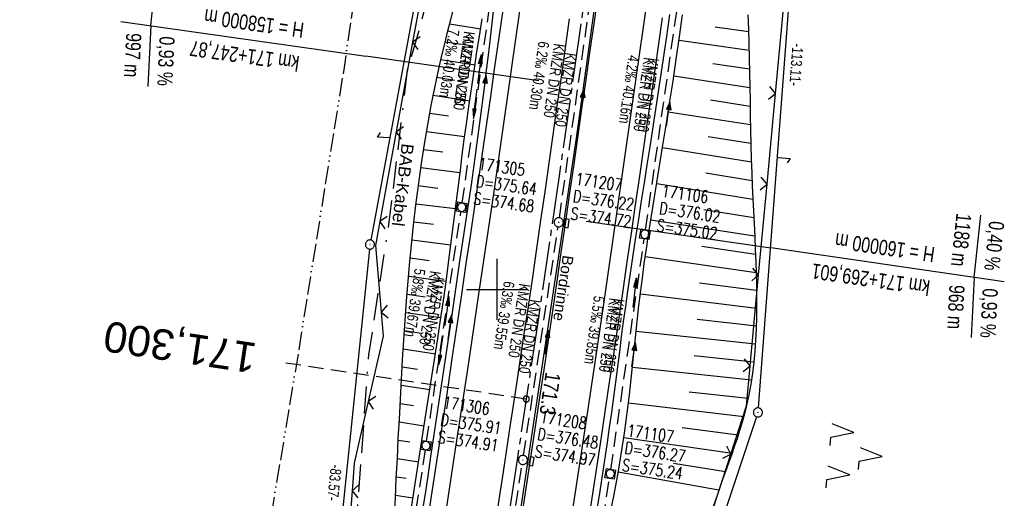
# Model space of a CAD drawing. Extents: x 509531 to 509917, y 454649 to 455599.
# Tile 8 of 26: x 509621 to 509783, y 454866 to 454944. Entities that reach past the tile are written whole.
import ezdxf
from ezdxf.enums import TextEntityAlignment as Align

# ---------------------------------------------------------------- set-up
doc = ezdxf.new("R2010")
doc.units = 0
doc.header["$LTSCALE"] = 10
doc.header["$MEASUREMENT"] = 0
for name, pattern in [('ACAD_ISO13W100', [36, 12, -3, 12, -3, 0, -3, 0, -3]), ('ACAD_ISO16W100', [73, 15, -6.5, 15, -6.5, 15, -7, 1, -7]), ('ACHSE', [5.5, 4, -0.5, 0.5, -0.5]), ('AUSGEZOGEN', [0]), ('LT00', [0]), ('LT17', [0.15, 0.1, -0.05]), ('STRICHLINIE2', [0.375, 0.25, -0.125])]:
    doc.linetypes.add(name, pattern=pattern)
doc.layers.get('0').update_dxf_attribs({"linetype": 'LT00'})
for name, color, linetype in [('--EK_FBR', 1, 'LT00'), ('--EK_Halt-Pfeil', 4, 'LT00'), ('--EK_Haltung', 7, 'STRICHLINIE2'), ('--EK_Haltung-Text', 140, 'LT00'), ('--EK_Schacht-Text', 5, 'LT00'), ('--EK_ST-93-1', 30, 'LT17'), ('--EL_DFK_AB_L', 21, 'LT00'), ('--EL_DFK_AB_P', 7, 'LT00'), ('--EL_Halt-Pfeil', 4, 'LT00'), ('--EL_Haltung', 182, 'STRICHLINIE2'), ('--EL_Haltung-Text', 182, 'LT00'), ('-AX-093', 35, 'ACHSE'), ('-GRA-20O', 250, 'LT00'), ('-GRA-20W', 250, 'LT00'), ('-ST-93-1', 250, 'LT00'), ('ABSTAND', 8, 'LT00'), ('BAB-KABEL', 220, 'ACAD_ISO16W100'), ('BAB-KABEL_TEXT', 221, 'Continuous'), ('DFK_AB_L', 21, 'LT00'), ('DFK_AB_P', 7, 'LT00'), ('DFK_KATASTER', 250, 'LT00'), ('DFK_NUTZUNG', 250, 'LT00'), ('GASLTG', 250, 'ACAD_ISO13W100'), ('PFEIL', 140, 'AUSGEZOGEN'), ('RINNE_TEXT', 11, 'Continuous'), ('V116_AFBR_BAB', 250, 'LT00'), ('V116_BOESCH', 250, 'LT00'), ('V116_BOSCHUNG', 250, 'LT00'), ('V116_GRABEN', 250, 'LT00'), ('V116_H_BORD', 8, 'LT00'), ('V116_KA_MULD', 182, 'LT00'), ('V116_KA_PRUF', 182, 'LT00'), ('V116_LD_MARK', 250, 'LT00'), ('V116_RASTER', 250, 'LT00'), ('V116_SINKK', 182, 'LT00'), ('V116_ZAUN', 40, 'LT00')]:
    doc.layers.add(name, color=color, linetype=linetype)
doc.styles.add('Arial', font='ARIAL.TTF')
doc.styles.add('Beschrift', font='ARIAL.TTF')
doc.styles.add('Haltungsbeschriftung', font='ARIAL.TTF', dxfattribs={"width": 0.75})
doc.styles.add('schachtbeschriftung', font='romans.shx', dxfattribs={"width": 0.75, "height": 2})
doc.styles.get("Standard").update_dxf_attribs({"font": 'ARIAL.TTF'})

# ---------------------------------------------------------------- blocks, each defined once
blk = doc.blocks.new('SYMB7052')
at = {"color": 0, "linetype": 'ByBlock'}
blk.add_lwpolyline([(0, 0), (0, 0.196), (0.076, 0.156)], dxfattribs=at)
blk = doc.blocks.new('SYMB0003')
at = {"color": 0, "linetype": 'ByBlock'}
for p, q in [((-0.015712, 0), (0.010166, 0.012015)), ((0, -0.021257), (-0.015712, 0)), ((0.010166, 0.012015), (0, -0.021257))]:
    blk.add_line(p, q, dxfattribs=at)
for points in [[(-0.031395, 0.499013), (-0.093691, 0.491144), (-0.154509, 0.475528), (-0.21289, 0.452414), (-0.267913, 0.422164), (-0.318712, 0.385257), (-0.364484, 0.342274), (-0.404509, 0.293893), (-0.438154, 0.240877), (-0.464888, 0.184062), (-0.484292, 0.124345), (-0.496058, 0.062667), (-0.5, 0)], [(-0.5, 0), (-0.496058, -0.062667), (-0.484292, -0.124345), (-0.464888, -0.184062), (-0.438154, -0.240877), (-0.404509, -0.293893), (-0.364485, -0.342274), (-0.318712, -0.385257), (-0.267914, -0.422164), (-0.21289, -0.452414), (-0.154509, -0.475529), (-0.093691, -0.491144), (-0.031395, -0.499014), (0.031395, -0.499014)], [(0.5, 0), (0.496057, 0.062667), (0.484292, 0.124345), (0.464888, 0.184062), (0.438153, 0.240877), (0.404509, 0.293893), (0.364484, 0.342274), (0.318712, 0.385257), (0.267913, 0.422164), (0.21289, 0.452414), (0.154509, 0.475528), (0.093691, 0.491144), (0.031395, 0.499013), (-0.031395, 0.499013)], [(0.031395, -0.499014), (0.093691, -0.491144), (0.154509, -0.475529), (0.21289, -0.452414), (0.267914, -0.422164), (0.318712, -0.385257), (0.364485, -0.342274), (0.404509, -0.293893), (0.438154, -0.240877), (0.464889, -0.184062), (0.484292, -0.124345), (0.496058, -0.062667), (0.5, 0)]]:
    blk.add_lwpolyline(points, dxfattribs=at)
blk = doc.blocks.new('SYMB7221')
at = {"color": 0, "linetype": 'ByBlock'}
for p, q in [((0, 0.435), (-0.11, 0.065)), ((0.11, 0.065), (0, 0.435)), ((0.25, 0.065), (0.11, 0.065)), ((-0.35, -0.065), (-0.46, -0.435)), ((0.35, -0.065), (0.24, -0.435))]:
    blk.add_line(p, q, dxfattribs=at)
for points in [[(-0.1, -0.435), (-0.24, -0.435), (-0.35, -0.065)], [(0.6, -0.435), (0.46, -0.435), (0.35, -0.065)]]:
    blk.add_lwpolyline(points, dxfattribs=at)
blk = doc.blocks.new('Pfreil3')
at = {"layer": 'PFEIL'}
blk.add_hatch(color=256, dxfattribs=at).paths.add_polyline_path([(-1.55, 0.27), (-1.55, -0.27), (0, 0)])
for p, q in [((-1.55, 0), (-4.83, 0)), ((-1.55, -0.27), (-1.55, 0.27)), ((-1.55, 0.27), (0, 0)), ((0, 0), (-1.55, -0.27))]:
    blk.add_line(p, q, dxfattribs=at)
blk = doc.blocks.new('SYMB0652')
at = {"color": 0, "linetype": 'ByBlock'}
blk.add_lwpolyline([(-0.15, -0.075), (0.15, -0.075), (0.15, 0.075), (-0.15, 0.075), (-0.15, -0.075)], dxfattribs=at)
blk = doc.blocks.new('SYMB1210')
at = {"color": 0, "linetype": 'ByBlock'}
blk.add_line((0.018815, -0.179014), (0.055623, -0.17119), dxfattribs=at)
for points in [[(-0.2, -0.2), (-0.2, 0.2), (0.2, 0.2), (0.2, -0.2), (-0.2, -0.2)], [(0.018815, 0.179014), (-0.018815, 0.179014), (-0.055623, 0.17119), (-0.09, 0.155885), (-0.120444, 0.133766), (-0.145623, 0.105801), (-0.164438, 0.073213), (-0.176067, 0.037424), (-0.18, 0)], [(-0.18, 0), (-0.176067, -0.037424), (-0.164438, -0.073213), (-0.145623, -0.105801), (-0.120444, -0.133766), (-0.09, -0.155885), (-0.055623, -0.17119), (-0.018815, -0.179014), (0.018815, -0.179014)], [(0.18, 0), (0.176067, 0.037424), (0.164438, 0.073213), (0.145623, 0.105801), (0.120444, 0.133766), (0.09, 0.155885), (0.055623, 0.17119), (0.018815, 0.179014)], [(0.055623, -0.17119), (0.09, -0.155885), (0.120444, -0.133766), (0.145623, -0.105801), (0.164438, -0.073213), (0.176067, -0.037424), (0.18, 0)]]:
    blk.add_lwpolyline(points, dxfattribs=at)
blk = doc.blocks.new('SYMB0024')
at = {"color": 0, "linetype": 'ByBlock'}
for p, q in [((-0.5, 0.5), (0, 0)), ((0, 0), (0.5, 0.5))]:
    blk.add_line(p, q, dxfattribs=at)
blk = doc.blocks.new('SYMB0070')
at = {"color": 0, "linetype": 'ByBlock'}
for p, q in [((-0.5, 0), (0.2, 0)), ((0.5, 0), (0.2, 0.1)), ((0.2, 0.1), (0.2, 0)), ((0.468, 0), (0.21, 0.086)), ((0.21, 0.086), (0.21, -0.086)), ((0.21, -0.086), (0.468, 0)), ((0.22, -0.072), (0.437, 0)), ((0.23, -0.058), (0.405, 0)), ((0.24, -0.045), (0.374, 0)), ((0.342, 0), (0.25, 0.031)), ((0.25, 0.031), (0.25, -0.031)), ((0.25, -0.031), (0.342, 0)), ((0.26, -0.017), (0.31, 0)), ((0.27, -0.003), (0.279, 0))]:
    blk.add_line(p, q, dxfattribs=at)
for points in [[(0.2, 0), (0.2, -0.1), (0.5, 0)], [(0.437, 0), (0.22, 0.072), (0.22, -0.072)], [(0.405, 0), (0.23, 0.058), (0.23, -0.058)], [(0.374, 0), (0.24, 0.045), (0.24, -0.045)], [(0.31, 0), (0.26, 0.017), (0.26, -0.017)], [(0.279, 0), (0.27, 0.003), (0.27, -0.003)]]:
    blk.add_lwpolyline(points, dxfattribs=at)
blk = doc.blocks.new('SYMB2')
at = {"color": 0, "linetype": 'ByBlock', "flags": 128}
for points in [[(-0.031395, 0.499013), (-0.093691, 0.491144), (-0.154509, 0.475528), (-0.21289, 0.452414), (-0.267913, 0.422164), (-0.318712, 0.385257), (-0.364484, 0.342274), (-0.404509, 0.293893), (-0.438154, 0.240877), (-0.464888, 0.184062), (-0.484292, 0.124345), (-0.496058, 0.062667), (-0.5, 0)], [(-0.5, 0), (-0.496058, -0.062667), (-0.484292, -0.124345), (-0.464888, -0.184062), (-0.438154, -0.240877), (-0.404509, -0.293893), (-0.364485, -0.342274), (-0.318712, -0.385257), (-0.267914, -0.422164), (-0.21289, -0.452414), (-0.154509, -0.475529), (-0.093691, -0.491144), (-0.031395, -0.499014), (0.031395, -0.499014)], [(0.5, 0), (0.496057, 0.062667), (0.484292, 0.124345), (0.464888, 0.184062), (0.438153, 0.240877), (0.404509, 0.293893), (0.364484, 0.342274), (0.318712, 0.385257), (0.267913, 0.422164), (0.21289, 0.452414), (0.154509, 0.475528), (0.093691, 0.491144), (0.031395, 0.499013), (-0.031395, 0.499013)], [(0.031395, -0.499014), (0.093691, -0.491144), (0.154509, -0.475529), (0.21289, -0.452414), (0.267914, -0.422164), (0.318712, -0.385257), (0.364485, -0.342274), (0.404509, -0.293893), (0.438154, -0.240877), (0.464889, -0.184062), (0.484292, -0.124345), (0.496058, -0.062667), (0.5, 0)]]:
    blk.add_lwpolyline(points, dxfattribs=at)

msp = doc.modelspace()

# ---------------------------------------------------------------- linework, layer by layer
at = {"layer": '--EK_FBR', "color": 2}
for points in [[(509716.66, 454948.84), (509715.99, 454944.06), (509715.3, 454939.28), (509714.62, 454934.5), (509713.93, 454929.72), (509713.24, 454924.94), (509712.57, 454920.22), (509711.89, 454915.5), (509711.21, 454910.78), (509710.53, 454906.06), (509709.84, 454901.34), (509709.13, 454896.48), (509708.41, 454891.62), (509707.68, 454886.76), (509706.95, 454881.9), (509706.22, 454877.05), (509705.51, 454872.34), (509704.8, 454867.64), (509704.09, 454862.94)], [(509711.9, 454944.52), (509711.22, 454939.75), (509710.54, 454934.97), (509709.86, 454930.2), (509709.18, 454925.43), (509708.51, 454920.75), (509707.85, 454916.07), (509707.18, 454911.39), (509706.5, 454906.71), (509705.82, 454902.03), (509705.11, 454897.18), (509704.38, 454892.33), (509703.66, 454887.48), (509702.93, 454882.63), (509702.19, 454877.78), (509701.01, 454869.97), (509699.82, 454862.17)]]:
    msp.add_lwpolyline(points, dxfattribs=at)
at = {"layer": '--EK_FBR'}
for points in [[(509688.58, 454861.67), (509689.46, 454867.39), (509690.33, 454873.11), (509691.19, 454878.83), (509691.95, 454883.91), (509692.7, 454888.99), (509693.45, 454894.07), (509694.2, 454899.15), (509694.95, 454904.23), (509695.62, 454908.76), (509696.29, 454913.3), (509696.95, 454917.83), (509697.62, 454922.37), (509698.28, 454926.91), (509698.98, 454931.76), (509699.67, 454936.6), (509700.36, 454941.45), (509701.05, 454946.3)], [(509727.19, 454944.67), (509726.58, 454940.4), (509725.96, 454936.12), (509725.35, 454931.85), (509724.72, 454927.58), (509724.1, 454923.31), (509723.43, 454918.61), (509722.75, 454913.91), (509722.07, 454909.22), (509721.39, 454904.52), (509720.7, 454899.82), (509719.49, 454891.54), (509718.26, 454883.26), (509717.02, 454874.98), (509716.31, 454870.3), (509715.6, 454865.63), (509714.88, 454860.96)]]:
    msp.add_lwpolyline(points, dxfattribs=at)
at = {"layer": '--EK_Haltung'}
for p, q in [((509694.29, 454914.25), (509699.61, 454952.41)), ((509710.27, 454911.77), (509715.73, 454950.19)), ((509724.45, 454909.82), (509729.91, 454948.09)), ((509688.42, 454875.02), (509694.07, 454912.77)), ((509704.37, 454872.67), (509710.05, 454910.29)), ((509718.74, 454870.38), (509724.24, 454908.33)), ((509697.95, 454831.06), (509704.14, 454871.18)), ((509712.17, 454828.82), (509718.52, 454868.9))]:
    msp.add_line(p, q, dxfattribs=at)
at = {"layer": '--EK_Haltung', "color": 81}
msp.add_line((509688.2, 454873.6), (509682.22, 454835.9), dxfattribs=at)
at = {"layer": '--EK_ST-93-1', "ltscale": 2.5}
msp.add_line((509704.82, 454881.95), (509665.25, 454887.87), dxfattribs=at)
at = {"layer": '--EL_DFK_AB_L'}
for p, q in [((509751.38, 454991.79), (509743, 454880.5)), ((509693.57, 454985.38), (509679.23, 454908.12)), ((509679.01, 454906.63), (509670.65, 454825)), ((509742.7, 454879.04), (509719.52, 454809.71))]:
    msp.add_line(p, q, dxfattribs=at)
at = {"layer": '--EL_Haltung'}
for p, q in [((509694.29, 454914.25), (509699.61, 454952.41)), ((509710.27, 454911.77), (509715.73, 454950.19)), ((509724.45, 454909.82), (509729.91, 454948.09)), ((509688.42, 454875.02), (509694.07, 454912.77)), ((509704.37, 454872.67), (509710.05, 454910.29)), ((509718.74, 454870.38), (509724.24, 454908.33)), ((509688.2, 454873.6), (509682.22, 454835.9)), ((509697.95, 454831.06), (509704.14, 454871.18)), ((509712.17, 454828.82), (509718.52, 454868.9))]:
    msp.add_line(p, q, dxfattribs=at)
at = {"layer": '-AX-093', "ltscale": 0.2}
msp.add_lwpolyline([(509749.79, 455247.12), (509747.48, 455223.61), (509745.09, 455200.1), (509742.62, 455176.59), (509740.08, 455153.1), (509737.45, 455129.62), (509734.74, 455106.14), (509731.96, 455082.68), (509729.09, 455059.22), (509726.15, 455035.77), (509723.12, 455012.34), (509720.02, 454988.91), (509716.84, 454965.5), (509713.57, 454942.09), (509710.23, 454918.7), (509706.81, 454895.32), (509703.31, 454871.95), (509699.73, 454848.59)], dxfattribs=at)
at = {"layer": '-GRA-20O'}
for p, q in [((509714.7, 454911.23), (509745.08, 454906.81)), ((509778.53, 454901.94), (509779.61, 454912.19)), ((509783.47, 454901.22), (509745.08, 454906.81)), ((509778.53, 454901.94), (509778.02, 454892.08))]:
    msp.add_line(p, q, dxfattribs=at)
at = {"layer": '-GRA-20W'}
for p, q in [((509643.05, 454943.39), (509644.1, 454953.63)), ((509638.1, 454944.1), (509678.39, 454938.36)), ((509643.05, 454943.39), (509642.56, 454933.4)), ((509706.91, 454934.3), (509678.39, 454938.36))]:
    msp.add_line(p, q, dxfattribs=at)
at = {"layer": 'BAB-KABEL', "ltscale": 0.03, "flags": 128}
msp.add_lwpolyline([(509744.43, 455587.15), (509744.88, 455574.42), (509745.02, 455570.73), (509745.41, 455559.94), (509746.46, 455539.74), (509746.86, 455517.32), (509747.25, 455499.24), (509747.25, 455483.3), (509746.99, 455479.09), (509746.07, 455473.11), (509741.72, 455446.59), (509735.26, 455405.83), (509727.75, 455362.59), (509727.09, 455349.48), (509725.64, 455318.87), (509724.57, 455296.05), (509722.06, 455252.91), (509719.95, 455223.63), (509716.98, 455184.52), (509714.99, 455143.77), (509710.81, 455095.31), (509707.54, 455064.12), (509704.45, 455036.72), (509702.1, 455030.39), (509690.68, 455027.12), (509685.78, 455001.29), (509698.68, 454988.55), (509687.3, 454943.02), (509685.24, 454936.13), (509682.28, 454911.56), (509678.85, 454889.21), (509677.03, 454864.13), (509675.21, 454842.29), (509675.21, 454838.88), (509674.58, 454831.13), (509663.94, 454792.59), (509656.04, 454760.97), (509649.8, 454731.91), (509645.39, 454711.52), (509640.68, 454673.99), (509632.77, 454668.85)], dxfattribs=at)
at = {"layer": 'DFK_AB_L'}
for p, q in [((509751.38, 454991.79), (509743, 454880.5)), ((509693.57, 454985.38), (509679.23, 454908.12)), ((509679.01, 454906.63), (509670.65, 454825)), ((509742.7, 454879.04), (509719.52, 454809.71))]:
    msp.add_line(p, q, dxfattribs=at)
at = {"layer": 'GASLTG', "ltscale": 0.025, "flags": 128}
msp.add_lwpolyline([(509732.41, 455588.47), (509731.56, 455550.22), (509730.86, 455531.77), (509729.98, 455496.07), (509729.82, 455473.79), (509723.14, 455402.32), (509719.99, 455370.23), (509719.32, 455359.34), (509718.22, 455346.92), (509717.58, 455329.18), (509717.03, 455313.89), (509716.01, 455279.64), (509715.62, 455261.05), (509714.41, 455253.67), (509713.55, 455245.77), (509712.75, 455238.46), (509710.11, 455214.89), (509700.77, 455126.62), (509692.79, 455066.17), (509691.9, 455059.06), (509688.48, 455033.75), (509683.04, 454993.78), (509674.83, 454936.52), (509667.27, 454889.45), (509660.75, 454850.41), (509657.9, 454839.06), (509646.1, 454798.18), (509643.65, 454788.35), (509640.96, 454775.41), (509638.39, 454763.73), (509630.01, 454722.15), (509625.52, 454700.41), (509623.56, 454684.93), (509621.45, 454670.09)], dxfattribs=at)
at = {"layer": 'V116_AFBR_BAB', "color": 0}
for points in [[(509716.66, 454948.84), (509715.99, 454944.06), (509715.3, 454939.28), (509714.62, 454934.5), (509713.93, 454929.72), (509713.24, 454924.94), (509712.57, 454920.22), (509711.89, 454915.5), (509711.21, 454910.78), (509710.53, 454906.06), (509709.84, 454901.34), (509709.13, 454896.48), (509708.41, 454891.62), (509707.68, 454886.76), (509706.95, 454881.9), (509706.22, 454877.05), (509705.51, 454872.34), (509704.8, 454867.64), (509704.09, 454862.94)], [(509711.9, 454944.52), (509711.22, 454939.75), (509710.54, 454934.97), (509709.86, 454930.2), (509709.18, 454925.43), (509708.51, 454920.75), (509707.85, 454916.07), (509707.18, 454911.39), (509706.5, 454906.71), (509705.82, 454902.03), (509705.11, 454897.18), (509704.38, 454892.33), (509703.66, 454887.48), (509702.93, 454882.63), (509702.19, 454877.78), (509701.01, 454869.97), (509699.82, 454862.17)]]:
    msp.add_lwpolyline(points, dxfattribs=at)
at = {"layer": 'V116_AFBR_BAB'}
for points in [[(509688.58, 454861.67), (509689.46, 454867.39), (509690.33, 454873.11), (509691.19, 454878.83), (509691.95, 454883.91), (509692.7, 454888.99), (509693.45, 454894.07), (509694.2, 454899.15), (509694.95, 454904.23), (509695.62, 454908.76), (509696.29, 454913.3), (509696.95, 454917.83), (509697.62, 454922.37), (509698.28, 454926.91), (509698.98, 454931.76), (509699.67, 454936.6), (509700.36, 454941.45), (509701.05, 454946.3)], [(509727.19, 454944.67), (509726.58, 454940.4), (509725.96, 454936.12), (509725.35, 454931.85), (509724.72, 454927.58), (509724.1, 454923.31), (509723.43, 454918.61), (509722.75, 454913.91), (509722.07, 454909.22), (509721.39, 454904.52), (509720.7, 454899.82), (509719.49, 454891.54), (509718.26, 454883.26), (509717.02, 454874.98), (509716.31, 454870.3), (509715.6, 454865.63), (509714.88, 454860.96)]]:
    msp.add_lwpolyline(points, dxfattribs=at)
at = {"layer": 'V116_BOESCH'}
for points in [[(509683.09, 454862.4), (509683.27, 454865.65), (509683.43, 454868.9), (509683.6, 454872.14), (509683.76, 454875.39), (509683.93, 454878.65), (509684.1, 454881.9), (509684.27, 454885.15), (509684.46, 454888.39), (509684.66, 454891.64), (509684.88, 454894.89), (509685.12, 454898.13), (509685.38, 454901.37), (509685.66, 454904.6), (509685.98, 454907.83), (509686.32, 454911.05), (509686.69, 454914.27), (509687.11, 454917.48), (509687.56, 454920.69), (509688.05, 454923.89), (509688.59, 454927.07), (509689.17, 454930.25), (509689.81, 454933.42), (509690.49, 454936.58), (509690.94, 454938.49), (509691.4, 454940.4), (509691.87, 454942.31), (509692.35, 454944.21), (509692.83, 454946.12)], [(509741.3, 454945.18), (509741.38, 454942.81), (509741.45, 454940.43), (509741.51, 454938.06), (509741.56, 454935.69), (509741.6, 454933.32), (509741.64, 454930.95), (509741.69, 454928.58), (509741.73, 454926.21), (509741.79, 454923.84), (509741.85, 454921.48), (509741.93, 454919.11), (509742.02, 454917.03), (509742.11, 454914.94), (509742.21, 454912.86), (509742.31, 454910.77), (509742.41, 454908.68), (509742.5, 454906.58), (509742.59, 454904.48), (509742.65, 454902.65), (509742.7, 454900.82), (509742.73, 454898.98), (509742.73, 454897.15), (509742.71, 454895.31), (509742.66, 454893.48), (509742.57, 454891.66), (509742.44, 454889.83), (509742.27, 454888.02), (509742.05, 454886.22), (509741.78, 454884.42), (509741.46, 454882.64), (509741.07, 454880.87), (509740.72, 454879.5), (509740.34, 454878.13), (509739.93, 454876.77), (509739.5, 454875.42), (509739.04, 454874.07), (509738.57, 454872.72), (509738.1, 454871.38), (509737.61, 454870.03), (509737.13, 454868.69), (509736.21, 454866.06), (509735.3, 454863.43)]]:
    msp.add_lwpolyline(points, dxfattribs=at)
at = {"layer": 'V116_BOSCHUNG'}
for p, q in [((509697.33, 454942.84), (509692.2, 454943.62)), ((509735.89, 454943.19), (509741.4, 454942.43)), ((509694.17, 454940.29), (509691.47, 454940.7)), ((509729.96, 454941.01), (509741.48, 454939.37)), ((509696.41, 454936.91), (509690.77, 454937.77)), ((509735.54, 454937.18), (509741.55, 454936.3)), ((509693.03, 454934.39), (509690.11, 454934.84)), ((509729.1, 454935.12), (509741.6, 454933.23)), ((509695.51, 454930.99), (509689.49, 454931.89)), ((509735.15, 454931.17), (509741.66, 454930.16)), ((509728.19, 454929.23), (509741.71, 454927.11)), ((509692, 454928.48), (509688.92, 454928.92)), ((509694.67, 454925.09), (509688.39, 454925.94)), ((509734.75, 454925.16), (509741.78, 454924.03)), ((509691.09, 454922.55), (509687.9, 454922.97)), ((509727.24, 454923.35), (509741.87, 454920.97)), ((509693.9, 454919.17), (509687.46, 454919.99)), ((509734.37, 454919.15), (509741.98, 454917.89)), ((509690.28, 454916.6), (509687.04, 454917.01)), ((509726.28, 454917.43), (509742.11, 454914.85)), ((509693.16, 454913.23), (509686.66, 454914.02)), ((509734.03, 454913.12), (509742.26, 454911.81)), ((509725.31, 454911.44), (509742.4, 454908.79)), ((509689.55, 454910.65), (509686.32, 454911.05)), ((509692.41, 454907.26), (509686, 454908.08)), ((509733.69, 454907.1), (509742.54, 454905.77)), ((509688.86, 454904.69), (509685.71, 454905.11)), ((509724.41, 454905.4), (509742.64, 454902.79)), ((509691.61, 454901.28), (509685.44, 454902.13)), ((509733.35, 454901.09), (509742.71, 454899.84)), ((509688.2, 454898.72), (509685.2, 454899.15)), ((509723.59, 454899.25), (509742.73, 454896.92)), ((509690.76, 454895.32), (509684.97, 454896.16)), ((509732.95, 454895.09), (509742.68, 454894)), ((509687.54, 454892.76), (509684.76, 454893.17)), ((509722.9, 454893.14), (509742.53, 454891.06)), ((509689.86, 454889.36), (509684.57, 454890.18)), ((509732.43, 454889.11), (509742.28, 454888.09)), ((509686.9, 454886.79), (509684.39, 454887.17)), ((509722.28, 454887.17), (509741.89, 454885.09)), ((509688.94, 454883.44), (509684.22, 454884.16)), ((509731.65, 454883.16), (509741.34, 454882.08)), ((509686.27, 454880.81), (509684.06, 454881.15)), ((509721.64, 454881.34), (509740.6, 454879.06)), ((509688.01, 454877.51), (509683.9, 454878.14)), ((509730.49, 454877.26), (509739.7, 454876.05)), ((509720.88, 454875.62), (509738.68, 454873.02)), ((509685.65, 454874.84), (509683.75, 454875.13)), ((509687.08, 454871.58), (509683.6, 454872.12)), ((509729.02, 454871.4), (509737.6, 454870)), ((509685.03, 454868.86), (509683.44, 454869.1)), ((509719.96, 454869.98), (509736.53, 454867)), ((509686.16, 454865.65), (509683.29, 454866.09))]:
    msp.add_line(p, q, dxfattribs=at)
at = {"layer": 'V116_GRABEN'}
for points in [[(509699.56, 454947.18), (509699.22, 454944.29), (509698.87, 454941.4), (509698.53, 454938.51), (509698.18, 454935.62), (509697.82, 454932.73), (509697.46, 454929.85), (509697.09, 454926.96), (509696.65, 454923.71), (509696.2, 454920.46), (509695.73, 454917.21), (509695.26, 454913.96), (509694.78, 454910.72), (509694.29, 454907.47), (509693.8, 454904.23), (509692.54, 454895.82), (509691.29, 454887.41), (509690.04, 454879), (509689.56, 454875.75), (509689.08, 454872.51), (509688.59, 454869.26), (509688.1, 454866.02), (509687.6, 454862.77)], [(509728.4, 454945.24), (509727.87, 454941.6), (509727.33, 454937.97), (509726.79, 454934.33), (509726.25, 454930.7), (509725.7, 454927.07), (509725.14, 454923.44), (509724.67, 454920.47), (509724.2, 454917.5), (509723.73, 454914.54), (509723.27, 454911.57), (509722.8, 454908.61), (509722.35, 454905.64), (509721.91, 454902.67), (509721.48, 454899.7), (509721.13, 454897.2), (509720.79, 454894.71), (509720.46, 454892.22), (509720.14, 454889.73), (509719.81, 454887.23), (509719.49, 454884.74), (509719.16, 454882.25), (509718.82, 454879.76), (509718.48, 454877.27), (509718.13, 454874.78), (509717.7, 454871.88), (509717.26, 454868.98), (509716.8, 454866.09), (509716.34, 454863.2)], [(509685.63, 454862.29), (509686.52, 454868), (509687.42, 454873.7), (509688.31, 454879.4), (509688.8, 454882.52), (509689.29, 454885.64), (509689.77, 454888.76), (509690.24, 454891.89), (509690.71, 454895.01), (509691.17, 454898.14), (509691.61, 454901.26), (509692.04, 454904.39), (509692.37, 454906.93), (509692.7, 454909.46), (509693.01, 454912), (509693.33, 454914.54), (509693.65, 454917.08), (509693.97, 454919.61), (509694.29, 454922.15), (509694.62, 454924.68), (509694.96, 454927.22), (509695.37, 454930.11), (509695.79, 454933), (509696.22, 454935.88), (509696.65, 454938.77), (509697.1, 454941.66), (509697.54, 454944.54)], [(509718.8, 454863.89), (509719.21, 454865.96), (509719.6, 454868.02), (509719.98, 454870.09), (509720.34, 454872.17), (509720.67, 454874.24), (509720.99, 454876.33), (509721.27, 454878.42), (509721.54, 454880.52), (509721.78, 454882.62), (509722.02, 454884.72), (509722.24, 454886.83), (509722.46, 454888.93), (509722.68, 454891.03), (509722.9, 454893.14), (509723.13, 454895.24), (509723.36, 454897.34), (509723.61, 454899.44), (509723.92, 454901.85), (509724.24, 454904.25), (509724.59, 454906.64), (509724.94, 454909.04), (509725.31, 454911.43), (509725.69, 454913.82), (509726.08, 454916.21), (509726.47, 454918.6), (509726.86, 454921), (509727.25, 454923.39), (509727.83, 454927.01), (509728.41, 454930.64), (509728.97, 454934.27), (509729.51, 454937.9), (509730.04, 454941.53), (509730.54, 454945.17)]]:
    msp.add_lwpolyline(points, dxfattribs=at)
at = {"layer": 'V116_H_BORD'}
msp.add_lwpolyline([(509670.66, 454664.7), (509674.96, 454688.09), (509687.23, 454758.89), (509698.82, 454829.81), (509713.11, 454924.89), (509723.03, 454996.44), (509723.98, 455003.69), (509724.84, 455010.38), (509725.66, 455016.58), (509733.3, 455077.25), (509741.56, 455148.37)], dxfattribs=at)
at = {"layer": 'V116_LD_MARK'}
for points in [[(509740.8, 455071.12), (509738.93, 455055.89), (509737.03, 455040.65), (509735.09, 455025.42), (509733.12, 455010.2), (509731.12, 454994.98), (509729.09, 454979.76), (509727.02, 454964.55), (509724.92, 454949.34), (509722.49, 454932.07), (509720.02, 454914.81), (509717.5, 454897.56), (509714.94, 454880.31), (509712.34, 454863.07)], [(509719.83, 455068.34), (509718.4, 455056.73), (509716.95, 455045.12), (509715.49, 455033.51), (509714, 455021.91), (509712.5, 455010.3), (509710.97, 454998.7), (509709.11, 454984.8), (509707.22, 454970.9), (509705.29, 454957), (509703.34, 454943.11), (509701.36, 454929.22), (509699.35, 454915.34), (509697.31, 454901.46), (509695.24, 454887.58), (509693.14, 454873.71), (509691.02, 454859.84)]]:
    msp.add_lwpolyline(points, dxfattribs=at)
at = {"layer": 'V116_RASTER'}
for p, q in [((509700, 454895), (509700, 454905)), ((509695, 454900), (509705, 454900))]:
    msp.add_line(p, q, dxfattribs=at)
at = {"layer": 'V116_ZAUN'}
for p, q in [((509688.8, 454955.43), (509686.11, 454940.68)), ((509686.11, 454940.68), (509683.41, 454925.92)), ((509744.45, 454917.31), (509745.83, 454932.24)), ((509683.41, 454925.92), (509680.72, 454911.16)), ((509743.06, 454902.37), (509744.45, 454917.31)), ((509741.68, 454887.44), (509743.06, 454902.37)), ((509733.81, 454858.62), (509738.47, 454872.88)), ((509676.15, 454866.84), (509675.04, 454851.88))]:
    msp.add_line(p, q, dxfattribs=at)
for points in [[(509745.83, 454932.24), (509747.13, 454946.22), (509747.21, 454947.18)], [(509680.72, 454911.16), (509680.01, 454907.23), (509680.94, 454896.27)], [(509680.94, 454896.27), (509681.28, 454892.29), (509678.82, 454881.56)], [(509738.47, 454872.88), (509741.07, 454880.85), (509741.68, 454887.44)], [(509678.82, 454881.56), (509676.49, 454871.39), (509676.15, 454866.84)]]:
    msp.add_lwpolyline(points, dxfattribs=at)

# ---------------------------------------------------------------- block references
at = {"layer": '--EK_Halt-Pfeil', "yscale": 4, "zscale": 4}
for p, xscale, rotation in [((509697.94, 454933.19), 3.999999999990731, 82.06325999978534), ((509713.99, 454930.84), 3.999999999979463, 81.90207000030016), ((509728.17, 454928.81), 3.999999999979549, 81.88461000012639), ((509692.24, 454893.75), 4.000000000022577, 81.48499000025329), ((509708.2, 454891.33), 3.999999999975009, 81.41843999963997), ((509722.48, 454889.21), 4.000000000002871, 81.76549999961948)]:
    msp.add_blockref('SYMB0070', p, dxfattribs=dict(at, xscale=xscale, rotation=rotation))
at = {"layer": '--EL_DFK_AB_P', "xscale": 1.500000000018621, "yscale": 1.5, "zscale": 1.5, "rotation": 264.7377099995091}
for p in [(509679.09, 454907.38), (509742.94, 454879.75)]:
    msp.add_blockref('SYMB0003', p, dxfattribs=at)
at = {"layer": '--EL_Halt-Pfeil', "yscale": 4, "zscale": 4}
for p, xscale, rotation in [((509697.94, 454933.19), 3.999999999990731, 82.06325999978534), ((509713.99, 454930.84), 3.999999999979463, 81.90207000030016), ((509728.17, 454928.81), 3.999999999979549, 81.88461000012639), ((509692.24, 454893.75), 4.000000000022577, 81.48499000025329), ((509708.2, 454891.33), 3.999999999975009, 81.41843999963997), ((509722.48, 454889.21), 4.000000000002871, 81.76549999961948)]:
    msp.add_blockref('SYMB0070', p, dxfattribs=dict(at, xscale=xscale, rotation=rotation))
at = {"layer": '-ST-93-1', "rotation": 274.1956499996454}
msp.add_blockref('SYMB2', (509704.82, 454881.95), dxfattribs=at)
at = {"layer": 'DFK_AB_P', "xscale": 1.500000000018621, "yscale": 1.5, "zscale": 1.5, "rotation": 264.7377099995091}
for p in [(509679.09, 454907.38), (509742.94, 454879.75)]:
    msp.add_blockref('SYMB0003', p, dxfattribs=at)
at = {"layer": 'DFK_KATASTER', "xscale": 10, "yscale": 10, "zscale": 10}
for p, rotation in [((509682.31, 454924.93), 86.18561000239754), ((509746.28, 454921.7), 265.6889299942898)]:
    msp.add_blockref('SYMB7052', p, dxfattribs=dict(at, rotation=rotation))
at = {"layer": 'DFK_NUTZUNG', "xscale": 10.00000000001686, "yscale": 10, "zscale": 10, "rotation": 264.7377100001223}
msp.add_blockref('SYMB7221', (509759.06, 454872.9), dxfattribs=at)
at = {"layer": 'PFEIL'}
for p, rotation in [((509697.43, 454938.65), 82.4008518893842), ((509722.95, 454901.89), 83.1142397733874), ((509692.09, 454898.82), 81.73534059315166)]:
    msp.add_blockref('Pfreil3', p, dxfattribs=dict(at, rotation=rotation))
at = {"layer": 'PFEIL', "xscale": -1}
for p, rotation in [((509696.11, 454928.13), 82.67761099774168), ((509690.41, 454887.62), 81.18112425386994)]:
    msp.add_blockref('Pfreil3', p, dxfattribs=dict(at, rotation=rotation))
at = {"layer": 'V116_KA_MULD', "zscale": 3.8}
for p, xscale, yscale, rotation in [((509694.18, 454913.51), 3.799999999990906, 3.799999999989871, 261.4935589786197), ((509724.34, 454909.07), 3.799999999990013, 3.799999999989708, 261.2988231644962), ((509688.31, 454874.28), 3.799999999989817, 3.799999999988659, 261.4781995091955), ((509718.64, 454869.64), 3.799999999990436, 3.79999999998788, 260.8004679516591)]:
    msp.add_blockref('SYMB1210', p, dxfattribs=dict(at, xscale=xscale, yscale=yscale, rotation=rotation))
at = {"layer": 'V116_KA_PRUF', "xscale": 1.500000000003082, "yscale": 1.5, "zscale": 1.5, "rotation": 263.7512999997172}
for p in [(509710.16, 454911.03), (509704.26, 454871.93)]:
    msp.add_blockref('SYMB0003', p, dxfattribs=at)
at = {"layer": 'V116_SINKK', "zscale": 4.5}
for p, xscale, yscale, rotation in [((509711.47, 454910.86), 4.500000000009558, 4.499999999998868, 261.7796095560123), ((509705.69, 454871.7), 4.50000000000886, 4.500000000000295, 261.4051577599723)]:
    msp.add_blockref('SYMB0652', p, dxfattribs=dict(at, xscale=xscale, yscale=yscale, rotation=rotation))
at = {"layer": 'V116_ZAUN', "yscale": 2.099999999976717, "zscale": 2.1}
for p, xscale, rotation in [((509686.11, 454940.68), 2.099999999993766, 259.6631899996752), ((509745.83, 454932.24), 2.100000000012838, 84.70250999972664), ((509683.41, 454925.92), 2.099999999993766, 259.6631899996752), ((509744.45, 454917.31), 2.100000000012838, 84.70250999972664), ((509680.72, 454911.16), 2.099999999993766, 259.6631899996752), ((509743.06, 454902.37), 2.100000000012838, 84.70250999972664), ((509680.94, 454896.27), 2.09999999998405, 274.8788099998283), ((509741.68, 454887.44), 2.100000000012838, 84.70250999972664), ((509678.82, 454881.56), 2.100000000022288, 257.0882499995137), ((509738.47, 454872.88), 2.100000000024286, 71.92080999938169), ((509676.15, 454866.84), 2.099999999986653, 265.745039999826)]:
    msp.add_blockref('SYMB0024', p, dxfattribs=dict(at, xscale=xscale, rotation=rotation))

# ---------------------------------------------------------------- texts
at = {"layer": '--EK_Haltung-Text', "style": 'Haltungsbeschriftung', "width": 0.75}
for s, rotation, p in [('7.2‰ 40.03m', -97.9367, (509692.06, 454942.9)), ('KMZR DN 250', -97.9367, (509694.6, 454942.54)), ('6.2‰ 40.30m', -98.0979, (509706.85, 454940.89)), ('KMZR DN 250', -98.0979, (509709.38, 454940.53)), ('4.2‰ 40.16m', -98.1154, (509721.64, 454938.61)), ('KMZR DN 250', -98.1154, (509724.17, 454938.25)), ('5.8‰ 39.67m', -98.515, (509686.46, 454903.51)), ('KMZR DN 250', -98.515, (509688.99, 454903.13)), ('6.3‰ 39.55m', -98.5816, (509701.14, 454901.42)), ('KMZR DN 250', -98.5816, (509703.67, 454901.04)), ('5.5‰ 39.85m', -98.2345, (509715.97, 454899.02)), ('KMZR DN 250', -98.2345, (509718.51, 454898.66))]:
    msp.add_text(s, height=1.8, rotation=rotation, dxfattribs=at).set_placement(p)
at = {"layer": '--EK_Schacht-Text', "style": 'schachtbeschriftung', "width": 0.75}
for s, rotation, p in [('171305', -7.9367, (509696.82, 454919.71)), ('D=375.64', -7.9367, (509696.42, 454916.86)), ('171207', -8.0979, (509712.81, 454917.23)), ('D=376.22', -8.0979, (509712.4, 454914.38)), ('171106', -8.1154, (509727, 454915.27)), ('S=374.68', -7.9367, (509696.02, 454914.01)), ('S=374.72', -8.0979, (509712, 454911.53)), ('D=376.02', -8.1154, (509726.59, 454912.42)), ('S=375.02', -8.1154, (509726.18, 454909.57)), ('171306', -8.515, (509691.01, 454880.46)), ('D=375.91', -8.515, (509690.58, 454877.61)), ('171208', -8.5816, (509706.96, 454878.1)), ('D=376.48', -8.5816, (509706.53, 454875.25)), ('171107', -8.2345, (509721.3, 454875.83)), ('S=374.91', -8.515, (509690.15, 454874.76)), ('S=374.97', -8.5816, (509706.1, 454872.4)), ('D=376.27', -8.2345, (509720.89, 454872.98)), ('S=375.24', -8.2345, (509720.48, 454870.13))]:
    msp.add_text(s, height=2, rotation=rotation, dxfattribs=at).set_placement(p)
at = {"layer": '--EK_ST-93-1', "style": 'Beschrift'}
msp.add_text('171,300', height=5, rotation=-188.5304, dxfattribs=at).set_placement((509660.31, 454888.61), align=Align.MIDDLE_LEFT)
at = {"layer": '--EL_Haltung-Text', "style": 'Haltungsbeschriftung', "width": 0.75}
for rotation, p in [(-97.9367, (509694.48, 454941.78)), (-98.0979, (509711.28, 454939.02)), (-98.1154, (509724.86, 454938.17)), (-98.515, (509689.58, 454902.16)), (-98.5816, (509705.4, 454898.43)), (-98.2345, (509719.19, 454898.58))]:
    msp.add_text('KMZR DN 250', height=1.8, rotation=rotation, dxfattribs=at).set_placement(p)
at = {"layer": '-GRA-20O', "style": 'Beschrift', "width": 0.75}
msp.add_text('1188 m', height=2.5, rotation=263.982, dxfattribs=at).set_placement((509777.2, 454903.65), align=Align.TOP_RIGHT)
msp.add_text('0,40 %', height=2.5, rotation=263.982, dxfattribs=at).set_placement((509780.17, 454903.22), align=Align.RIGHT)
for s, rotation, p in [('H = 160000 m', 171.7192, (509771.82, 454904.43)), ('968 m', 267.0481, (509776.96, 454900.65))]:
    msp.add_text(s, height=2.5, rotation=rotation, dxfattribs=at).set_placement(p, align=Align.TOP_LEFT)
for s, rotation, p in [('km 171+269,601', 171.7192, (509771.38, 454901.46)), ('0,93 %', 267.0481, (509779.94, 454900.22))]:
    msp.add_text(s, height=2.5, rotation=rotation, dxfattribs=at).set_placement(p)
at = {"layer": '-GRA-20W', "style": 'Beschrift', "width": 0.75}
for s, rotation, p in [('H = 158000 m', 171.8976, (509668.01, 454941.35)), ('997 m', 267.184, (509641.48, 454942.1))]:
    msp.add_text(s, height=2.5, rotation=rotation, dxfattribs=at).set_placement(p, align=Align.TOP_LEFT)
for s, rotation, p in [('0,93 %', 267.184, (509644.47, 454941.68)), ('km 171+247,87', 171.8976, (509667.59, 454938.38))]:
    msp.add_text(s, height=2.5, rotation=rotation, dxfattribs=at).set_placement(p)
at = {"layer": '-ST-93-1', "style": 'Beschrift', "width": 0.8}
msp.add_text('  171.3', height=2.5, rotation=-98.5292, dxfattribs=at).set_placement((509708.25, 454888))
at = {"layer": 'ABSTAND', "width": 0.75}
for s, rotation, p in [(' -113.11-', -94.3111, (509748.68, 454941.04)), (' -83.57-', -95.8533, (509672.72, 454871.75))]:
    msp.add_text(s, height=1.8, rotation=rotation, dxfattribs=at).set_placement(p)
at = {"layer": 'BAB-KABEL_TEXT', "insert": (509683.49, 454917.3), "char_height": 2, "attachment_point": 8, "rotation": 263.1297, "style": 'Beschrift'}
msp.add_mtext('BAB-Kabel', dxfattribs=at)
at = {"layer": 'RINNE_TEXT', "insert": (509710.81, 454905.71), "char_height": 1.8, "attachment_point": 7, "rotation": 261.5581, "style": 'Arial'}
msp.add_mtext('Bordrinne', dxfattribs=at)

doc.saveas('drawing.dxf')
